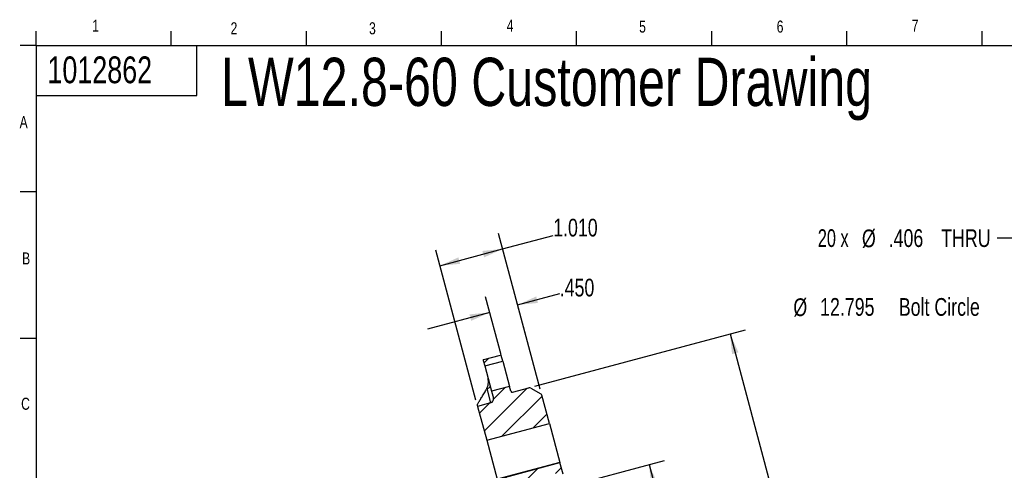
# Model space of a CAD drawing. Header units: inches. Extents: x 0.5 to 16.4, y 0.4 to 10.9.
# Tile 4 of 17: x 0.5 to 8.1, y 7.3 to 10.8. Entities that reach past the tile are written whole.
import ezdxf

# ---------------------------------------------------------------- set-up
doc = ezdxf.new("R2010")
doc.units = ezdxf.units.IN
doc.header["$MEASUREMENT"] = 0
doc.linetypes.add('PHANTOM', pattern=[0.5, 0.25, -0.05, 0.05, -0.05, 0.05, -0.05])
for name, color, linetype in [('BORDER', 1, 'Continuous'), ('DIMENSIONS', 150, 'Continuous'), ('OBJECT', 1, 'Continuous'), ('TEXT', 7, 'Continuous')]:
    doc.layers.add(name, color=color, linetype=linetype)
doc.layers.add('SECTION', color=7, linetype='PHANTOM', lineweight=35)
doc.styles.add('SLDTEXTSTYLE0', font='TXT', dxfattribs={"width": 0.75})
doc.styles.add('SLDTEXTSTYLE2', font='TXT', dxfattribs={"width": 0.6875})
doc.dimstyles.new('SLDDIMSTYLE0', dxfattribs={"dimtxt": 0.137795, "dimasz": 0.156, "dimexe": 0, "dimexo": 0.0625, "dimgap": 0.034449, "dimtad": 0, "dimtih": 1, "dimtoh": 1, "dimdec": 3, "dimlfac": 2, "dimrnd": 1e-09, "dimzin": 12, "dimdsep": 46, "dimtxsty": 'SLDTEXTSTYLE0', "dimsah": 1, "dimcen": 0, "dimadec": 0, "dimazin": 3, "dimtfac": 1, "dimtdec": 3, "dimtofl": 0, "dimtmove": 0, "dimatfit": 3, "dimfxl": 0, "dimfrac": 2, "dimtolj": 1, "dimtzin": 12, "dimarcsym": 0})
doc.dimstyles.new('SLDDIMSTYLE2', dxfattribs={"dimtxt": 0.137795, "dimasz": 0.156, "dimexe": 0, "dimexo": 0.0625, "dimgap": 0.034449, "dimtad": 0, "dimtih": 1, "dimtoh": 1, "dimdec": 3, "dimlfac": 2, "dimrnd": 1e-09, "dimzin": 12, "dimdsep": 46, "dimtxsty": 'SLDTEXTSTYLE0', "dimsah": 1, "dimcen": 0, "dimadec": 0, "dimazin": 3, "dimtfac": 1, "dimtdec": 3, "dimtofl": 0, "dimtmove": 0, "dimatfit": 3, "dimfxl": 0, "dimfrac": 2, "dimtolj": 1, "dimtzin": 12, "dimarcsym": 0})
doc.dimstyles.new('SLDDIMSTYLE4', dxfattribs={"dimtxt": 0.137795, "dimasz": 0.156, "dimexe": 0, "dimexo": 0.0625, "dimgap": 0.034449, "dimtad": 0, "dimtih": 1, "dimtoh": 1, "dimdec": 4, "dimlfac": 2, "dimrnd": 1e-09, "dimzin": 12, "dimdsep": 46, "dimtxsty": 'SLDTEXTSTYLE0', "dimsah": 1, "dimcen": 0.09, "dimadec": 0, "dimazin": 3, "dimtol": 1, "dimtp": 0.001, "dimtm": 0.001, "dimtfac": 1, "dimtdec": 3, "dimtofl": 0, "dimtmove": 0, "dimatfit": 3, "dimfxl": 0, "dimfrac": 2, "dimtolj": 1, "dimarcsym": 0})
doc.dimstyles.new('SLDDIMSTYLE5', dxfattribs={"dimtxt": 0.137795, "dimasz": 0.156, "dimexe": 0, "dimexo": 0.0625, "dimgap": 0.034449, "dimtad": 0, "dimtih": 1, "dimtoh": 1, "dimdec": 4, "dimlfac": 2, "dimrnd": 1e-09, "dimzin": 4, "dimdsep": 46, "dimtxsty": 'SLDTEXTSTYLE0', "dimsah": 1, "dimcen": 0.09, "dimadec": 0, "dimazin": 1, "dimtol": 1, "dimtp": 0.001, "dimtm": 0.001, "dimtfac": 1, "dimtdec": 3, "dimtofl": 0, "dimtmove": 0, "dimatfit": 3, "dimfxl": 0, "dimfrac": 2, "dimtolj": 1, "dimarcsym": 0})
doc.dimstyles.new('SLDDIMSTYLE6', dxfattribs={"dimtxt": 0.137795, "dimasz": 0.156, "dimexe": 0, "dimexo": 0.0625, "dimgap": 0.034449, "dimtad": 0, "dimtih": 1, "dimtoh": 1, "dimdec": 3, "dimlfac": 2, "dimrnd": 1e-09, "dimzin": 4, "dimdsep": 46, "dimtxsty": 'SLDTEXTSTYLE0', "dimsah": 1, "dimcen": 0.09, "dimadec": 0, "dimazin": 1, "dimtfac": 1, "dimtdec": 3, "dimtmove": 0, "dimatfit": 0, "dimfxl": 0, "dimfrac": 2, "dimtolj": 1, "dimtzin": 12, "dimarcsym": 0})
doc.dimstyles.new('SLDDIMSTYLE7', dxfattribs={"dimtxt": 0.137795, "dimasz": 0.156, "dimexe": 0, "dimexo": 0.0625, "dimgap": 0.034449, "dimtad": 0, "dimtih": 1, "dimtoh": 1, "dimdec": 3, "dimlfac": 2, "dimrnd": 1e-09, "dimzin": 4, "dimdsep": 46, "dimtxsty": 'SLDTEXTSTYLE0', "dimsah": 1, "dimcen": 0.09, "dimadec": 0, "dimazin": 1, "dimtfac": 1, "dimtdec": 3, "dimtofl": 0, "dimtmove": 0, "dimatfit": 3, "dimfxl": 0, "dimfrac": 2, "dimtolj": 1, "dimtzin": 12, "dimarcsym": 0})

# ---------------------------------------------------------------- blocks, each defined once
blk = doc.blocks.new('_D')
at = {"layer": 'DIMENSIONS'}
for p, q in [((8.471, 8.6091), (8.221, 8.6091)), ((9.0451, 8.3063), (8.471, 8.6091))]:
    blk.add_line(p, q, dxfattribs=at)
blk.add_solid([(9.0451, 8.3063), (8.9193, 8.402), (8.895, 8.3561)], dxfattribs=at)
at = {"layer": 'DIMENSIONS', "attachment_point": 1, "style": 'SLDTEXTSTYLE0'}
for s, insert, char_height in [('%%c', (6.5102, 8.6763), 0.1378), ('12.795', (6.718, 8.6785), 0.1378), ('Bolt Circle', (7.3297, 8.6785), 0.137795)]:
    blk.add_mtext(s, dxfattribs=dict(at, insert=insert, char_height=char_height))
blk = doc.blocks.new('_D_3')
at = {"layer": 'DIMENSIONS'}
for p, q in [((8.3438, 9.1442), (8.0938, 9.1442)), ((9.0309, 8.4835), (8.3438, 9.1442))]:
    blk.add_line(p, q, dxfattribs=at)
blk.add_solid([(9.0309, 8.4835), (8.9365, 8.6104), (8.9004, 8.5729)], dxfattribs=at)
at = {"layer": 'DIMENSIONS', "char_height": 0.1378, "attachment_point": 1}
for s, insert, style in [('20 x', (6.7002, 9.2135), 'SLDTEXTSTYLE2'), ('%%c', (7.043, 9.2114), 'SLDTEXTSTYLE0'), ('.406', (7.2508, 9.2135), 'SLDTEXTSTYLE0'), ('THRU', (7.6588, 9.2135), 'SLDTEXTSTYLE0')]:
    blk.add_mtext(s, dxfattribs=dict(at, insert=insert, style=style))
blk = doc.blocks.new('_D_6')
at = {"layer": 'DIMENSIONS'}
for p, q in [((4.6973, 7.1984), (5.5096, 7.4161)), ((5.3889, 7.3837), (6.0204, 5.0269)), ((6.5428, 3.0774), (6.0796, 4.806)), ((5.8511, 2.8921), (6.6635, 3.1098))]:
    blk.add_line(p, q, dxfattribs=at)
for points in [[(5.3889, 7.3837), (5.4042, 7.2263), (5.4544, 7.2398)], [(6.5428, 3.0774), (6.5275, 3.2348), (6.4773, 3.2214)]]:
    blk.add_solid(points, dxfattribs=at)
at = {"layer": 'DIMENSIONS', "char_height": 0.1378, "attachment_point": 1, "style": 'SLDTEXTSTYLE0'}
for s, insert in [('%%c', (5.4375, 4.9837)), ('8.9165', (5.6453, 4.9858)), ('±.001', (6.2053, 4.9858))]:
    blk.add_mtext(s, dxfattribs=dict(at, insert=insert))
blk = doc.blocks.new('_D_7')
at = {"layer": 'DIMENSIONS'}
for p, q in [((4.5024, 7.9942), (6.1391, 8.4328)), ((6.0183, 8.4004), (6.5832, 6.2923)), ((7.5962, 2.5117), (6.6424, 6.0715)), ((6.0803, 2.1055), (7.717, 2.544))]:
    blk.add_line(p, q, dxfattribs=at)
for points in [[(6.0183, 8.4004), (6.0336, 8.243), (6.0838, 8.2565)], [(7.5962, 2.5117), (7.581, 2.6691), (7.5307, 2.6556)]]:
    blk.add_solid(points, dxfattribs=at)
at = {"layer": 'DIMENSIONS', "char_height": 0.1378, "attachment_point": 1, "style": 'SLDTEXTSTYLE0'}
for s, insert in [('%%c', (5.9494, 6.2491)), ('12.1930', (6.1572, 6.2512)), ('±.001', (6.819, 6.2512))]:
    blk.add_mtext(s, dxfattribs=dict(at, insert=insert))
blk = doc.blocks.new('_D_8')
at = {"layer": 'DIMENSIONS'}
for p, q in [((4.5432, 7.9707), (4.3354, 8.746)), ((4.239, 8.2364), (4.1181, 8.6878)), ((4.3678, 8.6253), (4.6946, 8.7128)), ((4.1504, 8.567), (3.6675, 8.4376))]:
    blk.add_line(p, q, dxfattribs=at)
for points in [[(4.3678, 8.6253), (4.5252, 8.6405), (4.5117, 8.6908)], [(4.1504, 8.567), (3.993, 8.5518), (4.0065, 8.5015)]]:
    blk.add_solid(points, dxfattribs=at)
at = {"layer": 'DIMENSIONS', "insert": (4.6946, 8.8288), "char_height": 0.1378, "attachment_point": 1, "style": 'SLDTEXTSTYLE0'}
blk.add_mtext('.450', dxfattribs=at)
blk = doc.blocks.new('_D_9')
at = {"layer": 'DIMENSIONS'}
for p, q in [((4.5432, 7.9707), (4.2189, 9.181)), ((4.2512, 9.0603), (4.6437, 9.1655)), ((4.0434, 7.8847), (3.7311, 9.0503)), ((3.7634, 8.9296), (4.2512, 9.0603))]:
    blk.add_line(p, q, dxfattribs=at)
for points in [[(4.2512, 9.0603), (4.0938, 9.045), (4.1072, 8.9948)], [(3.7634, 8.9296), (3.9208, 8.9448), (3.9074, 8.9951)]]:
    blk.add_solid(points, dxfattribs=at)
at = {"layer": 'DIMENSIONS', "insert": (4.6437, 9.2951), "char_height": 0.1378, "attachment_point": 1, "style": 'SLDTEXTSTYLE0'}
blk.add_mtext('1.010', dxfattribs=at)

msp = doc.modelspace()

# ---------------------------------------------------------------- hatches: boundary and pattern name
at = {"layer": 'SECTION', "linetype": 'Continuous', "lineweight": 18}
h = msp.add_hatch(dxfattribs=at)
h.set_pattern_fill('ANSI31', color=256, style=0)
h.paths.add_polyline_path([(4.240406, 8.231251), (4.234283, 8.234787), (4.103883, 8.199846), (4.100347, 8.193723), (4.111913, 8.150558), (4.251972, 8.188087)], flags=0)
h = msp.add_hatch(dxfattribs=at)
h.set_pattern_fill('ANSI31', color=256, style=0)
edge = h.paths.add_edge_path(flags=0)
edge.add_line((4.454098, 7.981292), (4.32687, 7.947201))
edge.add_arc((4.324282, 7.95686), 0.01, 195, 285, ccw=False)
edge.add_line((4.314623, 7.954272), (4.304545, 7.991883))
edge.add_line((4.304545, 7.991883), (4.164486, 7.954354))
edge.add_line((4.164486, 7.954354), (4.178963, 7.900323))
edge.add_arc((4.149986, 7.892558), 0.03, -75, 15, ccw=False)
edge.add_line((4.15775, 7.86358), (4.056328, 7.836404))
edge.add_line((4.056328, 7.836404), (4.126971, 7.57276))
edge.add_line((4.126971, 7.57276), (4.614764, 7.703464))
edge.add_line((4.614764, 7.703464), (4.5561, 7.922401))
edge.add_arc((4.536781, 7.917224), 0.02, 15.0016428, 60)
edge.add_line((4.546781, 7.934545), (4.469274, 7.979294))
edge.add_arc((4.459274, 7.961973), 0.02, 60, 105)
h = msp.add_hatch(dxfattribs=at)
h.set_pattern_fill('ANSI31', color=256, style=0)
edge = h.paths.add_edge_path(flags=0)
edge.add_arc((4.605679, 7.18424), 0.01, 238.0777374, 285)
edge.add_line((4.608267, 7.174581), (4.648957, 7.185483))
edge.add_arc((4.648309, 7.187898), 0.0025, 285, 330)
edge.add_line((4.650475, 7.186648), (4.661562, 7.205852))
edge.add_line((4.661562, 7.205852), (4.618261, 7.230852))
edge.add_spline(control_points=[(4.618261, 7.230852), (4.613657, 7.233511), (4.609448, 7.237), (4.605983, 7.241033), (4.602519, 7.245065), (4.599702, 7.249751), (4.597768, 7.254703), (4.595833, 7.259655), (4.594727, 7.265009), (4.59454, 7.270322), (4.594354, 7.275635), (4.595082, 7.281054), (4.596664, 7.286129), (4.598247, 7.291204), (4.600728, 7.296077), (4.603901, 7.300342), (4.607075, 7.304607), (4.611028, 7.308384), (4.615435, 7.311358), (4.619841, 7.314333), (4.624822, 7.316587), (4.629964, 7.317936), (4.635107, 7.319284), (4.640553, 7.319763), (4.645852, 7.319333), (4.651151, 7.318903), (4.656449, 7.317552), (4.661307, 7.315393), (4.662829, 7.314716), (4.664318, 7.313958), (4.665761, 7.313125)], knot_values=[0, 0, 0, 0, 0.00081022, 0.00081022, 0.00081022, 0.00162043, 0.00162043, 0.00162043, 0.00243065, 0.00243065, 0.00243065, 0.00324087, 0.00324087, 0.00324087, 0.00405108, 0.00405108, 0.00405108, 0.0048613, 0.0048613, 0.0048613, 0.00567151, 0.00567151, 0.00567151, 0.00648173, 0.00648173, 0.00648173, 0.00729195, 0.00729195, 0.00729195, 0.00754259, 0.00754259, 0.00754259, 0.00754259], weights=[1, 1, 1, 1, 1, 1, 1, 1, 1, 1, 1, 1, 1, 1, 1, 1, 1, 1, 1, 1, 1, 1, 1, 1, 1, 1, 1, 1, 1, 1, 1], degree=3, periodic=0)
edge.add_line((4.665761, 7.313125), (4.709062, 7.288125))
edge.add_line((4.709062, 7.288125), (4.72015, 7.307329))
edge.add_arc((4.717985, 7.308579), 0.0025, 330, 375)
edge.add_line((4.720399, 7.309226), (4.69616, 7.399687))
edge.add_line((4.69616, 7.399687), (4.208368, 7.268984))
edge.add_line((4.208368, 7.268984), (4.24392, 7.136301))
edge.add_line((4.24392, 7.136301), (4.292216, 7.149242))
edge.add_arc((4.299981, 7.120264), 0.03, 15, 105, ccw=False)
edge.add_line((4.328959, 7.128029), (4.343436, 7.073998))
edge.add_line((4.343436, 7.073998), (4.541451, 7.127055))
edge.add_line((4.541451, 7.127055), (4.534693, 7.152279))
edge.add_arc((4.599893, 7.169748), 0.0675, 158.6587969, 194.9996532, ccw=False)
edge.add_spline(control_points=[(4.537021, 7.194313), (4.537632, 7.195877), (4.538522, 7.197357), (4.539616, 7.19863), (4.54071, 7.199903), (4.542039, 7.201005), (4.543493, 7.201845), (4.544947, 7.202684), (4.546566, 7.203284), (4.548216, 7.203595), (4.549865, 7.203906), (4.551592, 7.203936), (4.553251, 7.203683), (4.554911, 7.203431), (4.55655, 7.202888), (4.558032, 7.2021), (4.558335, 7.201939), (4.558633, 7.201767), (4.558924, 7.201586)], knot_values=[0, 0, 0, 0, 0.00025586, 0.00025586, 0.00025586, 0.00051172, 0.00051172, 0.00051172, 0.00076757, 0.00076757, 0.00076757, 0.00102343, 0.00102343, 0.00102343, 0.00127929, 0.00127929, 0.00127929, 0.00133086, 0.00133086, 0.00133086, 0.00133086], weights=[1, 1, 1, 1, 1, 1, 1, 1, 1, 1, 1, 1, 1, 1, 1, 1, 1, 1, 1], degree=3, periodic=0)
edge.add_line((4.558924, 7.201586), (4.600392, 7.175752))

# ---------------------------------------------------------------- linework, layer by layer
at = {"color": 1, "linetype": 'Continuous', "lineweight": 25}
for p, q in [((4.100347, 8.193723), (4.103883, 8.199846)), ((4.100347, 8.193723), (4.111913, 8.150558)), ((4.103883, 8.199846), (4.234283, 8.234787)), ((4.111913, 8.150558), (4.251972, 8.188087)), ((4.234283, 8.234787), (4.240406, 8.231252)), ((4.251972, 8.188087), (4.240406, 8.231252)), ((4.251972, 8.188087), (4.304545, 7.991883)), ((4.111913, 8.150558), (4.164486, 7.954354)), ((4.128111, 7.974197), (4.15775, 7.86358)), ((4.304545, 7.991883), (4.164486, 7.954354)), ((4.314622, 7.954273), (4.304545, 7.991883)), ((4.32687, 7.947201), (4.454098, 7.981292)), ((4.469274, 7.979294), (4.546781, 7.934545)), ((4.164486, 7.954354), (4.178963, 7.900323)), ((4.614764, 7.703464), (4.5561, 7.922401)), ((4.054995, 7.841379), (4.056328, 7.836404)), ((4.15775, 7.86358), (4.056328, 7.836404)), ((4.056328, 7.836404), (4.126971, 7.57276)), ((4.126971, 7.57276), (4.614764, 7.703464)), ((4.614764, 7.703464), (4.695916, 7.400598)), ((4.126971, 7.57276), (4.208124, 7.269894)), ((4.695916, 7.400598), (4.208124, 7.269894)), ((4.208368, 7.268984), (4.69616, 7.399687)), ((4.69616, 7.399687), (4.695916, 7.400598)), ((4.720399, 7.309227), (4.69616, 7.399687))]:
    msp.add_line(p, q, dxfattribs=at)
at = {"color": 1, "linetype": 'Continuous', "lineweight": 25, "flags": 128}
msp.add_lwpolyline([(4.128111, 7.974197), (4.133706, 7.975928), (4.13897, 7.978027), (4.143701, 7.980411), (4.147716, 7.982991), (4.150862, 7.985665), (4.153017, 7.988333), (4.154099, 7.990891), (4.154066, 7.99324)], dxfattribs=at)
at = {"color": 1, "linetype": 'Continuous', "lineweight": 25}
for centre, radius, start, end in [((4.130711, 8.052317), 0.007269, 0.6313497, 14.9299313), ((4.459274, 7.961973), 0.02, 60, 105), ((4.149986, 7.892558), 0.03, 285, 15), ((4.324282, 7.95686), 0.01, 195, 285), ((4.536781, 7.917224), 0.02, 15, 60)]:
    msp.add_arc(centre, radius, start, end, dxfattribs=at)
for points, knots in [([(4.128111, 7.974197), (4.133879, 7.985946), (4.137766, 7.998733), (4.140335, 8.018488), (4.140661, 8.025214), (4.140168, 8.038873), (4.139357, 8.045657), (4.13798, 8.052397)], [0, 0, 0, 0, 0.5, 0.5, 0.75, 0.75, 1, 1, 1, 1]), ([(4.057193, 7.855808), (4.061201, 7.862337), (4.065768, 7.869797), (4.073245, 7.882062), (4.075844, 7.886333), (4.081235, 7.895212), (4.084039, 7.89984), (4.092631, 7.914052), (4.098574, 7.923923), (4.110803, 7.944336), (4.117091, 7.954879), (4.123533, 7.965736)], [0, 0, 0, 0, 0.25, 0.25, 0.375, 0.375, 0.5, 0.5, 0.75, 0.75, 1, 1, 1, 1]), ([(4.054995, 7.841379), (4.054586, 7.842907), (4.054269, 7.844822), (4.054505, 7.848395), (4.054705, 7.84971), (4.055543, 7.852587), (4.056167, 7.854136), (4.057193, 7.855808)], [0, 0, 0, 0, 0.5, 0.5, 0.75, 0.75, 1, 1, 1, 1])]:
    msp.add_open_spline(points, degree=3, knots=knots, dxfattribs=at)
msp.add_open_spline([(4.128111, 7.974197), (4.126694, 7.971311), (4.125168, 7.968492), (4.123533, 7.965736)], degree=3, dxfattribs=at)
at = {"layer": 'BORDER'}
for p, q in [((0.626252, 10.642073), (0.626252, 10.75404)), ((1.676252, 10.642073), (1.676252, 10.75404)), ((2.726252, 10.642073), (2.726252, 10.75404)), ((3.776252, 10.642073), (3.776252, 10.75404)), ((4.826252, 10.642073), (4.826252, 10.75404)), ((5.876252, 10.642073), (5.876252, 10.75404)), ((6.926252, 10.642073), (6.926252, 10.75404)), ((7.976252, 10.642073), (7.976252, 10.75404)), ((0.626252, 10.642073), (16.376252, 10.642073)), ((0.626252, 10.642073), (0.626252, 0.392073)), ((1.873756, 10.253977), (1.873756, 10.642073)), ((0.626252, 10.253977), (1.873756, 10.253977))]:
    msp.add_line(p, q, dxfattribs=at)
at = {"layer": 'OBJECT'}
for p, q in [((0.626252, 10.642073), (0.501252, 10.642073)), ((0.626252, 9.503184), (0.501252, 9.503184)), ((0.626252, 8.364295), (0.501252, 8.364295))]:
    msp.add_line(p, q, dxfattribs=at)

# ---------------------------------------------------------------- texts
at = {"layer": 'TEXT', "attachment_point": 1, "style": 'SLDTEXTSTYLE0'}
for s, insert, char_height in [('1', (1.061794, 10.84246), 0.09375), ('1', (1.061794, 10.84246), 0.09375), ('2', (2.137101, 10.822606), 0.09375), ('2', (2.137101, 10.822606), 0.09375), ('3', (3.213186, 10.822606), 0.09375), ('3', (3.213186, 10.822606), 0.09375), ('4', (4.282547, 10.842782), 0.09375), ('4', (4.282547, 10.842782), 0.09375), ('5', (5.311554, 10.836057), 0.09375), ('5', (5.311554, 10.836057), 0.09375), ('6', (6.380914, 10.836057), 0.09375), ('6', (6.380914, 10.836057), 0.09375), ('7', (7.430098, 10.842782), 0.09375), ('7', (7.430098, 10.842782), 0.09375), ('1012862', (0.713761, 10.557166), 0.2083333), ('1012862', (0.713761, 10.557166), 0.2083333), ('LW12.8-60 Customer Drawing', (2.063352, 10.546854), 0.375), ('A', (0.497694, 10.093117), 0.09375), ('A', (0.497694, 10.093117), 0.09375), ('B', (0.516886, 9.033561), 0.09375), ('B', (0.516886, 9.033561), 0.09375), ('C', (0.509521, 7.903723), 0.09375), ('C', (0.509521, 7.903723), 0.09375)]:
    msp.add_mtext(s, dxfattribs=dict(at, insert=insert, char_height=char_height))

# ---------------------------------------------------------------- dimensions: what is measured, and where the dimension line sits
at = {"layer": 'DIMENSIONS'}
for base, p2, dimstyle, picture, middle in [((3.76341, 8.929587), (4.056328, 7.836404), 'SLDDIMSTYLE7', '_D_9', (4.872749, 9.226834)), ((4.150433, 8.567036), (4.251972, 8.188087), 'SLDDIMSTYLE6', '_D_8', (4.872749, 8.76058))]:
    dim = msp.add_linear_dim(base=base, p1=(4.5561, 7.922401), p2=p2, angle=15, dimstyle=dimstyle, dxfattribs=at)
    dim.commit()
    dim.dimension.update_dxf_attribs({"geometry": picture, "text_midpoint": middle, "dimtype": 160})
for p1, p2, text, dimstyle, picture, middle in [((9.177332, 8.342734), (9.030915, 8.483525), '20 x<> THRU', 'SLDDIMSTYLE2', '_D_3', (7.396995, 9.144237)), ((14.703531, 5.321246), (9.045114, 8.306262), '<> Bolt Circle', 'SLDDIMSTYLE0', '_D', (7.365592, 8.609148))]:
    dim = msp.add_diameter_dim_2p(p1=p1, p2=p2, text=text, dimstyle=dimstyle, dxfattribs=at)
    dim.commit()
    dim.dimension.update_dxf_attribs({"geometry": picture, "text_midpoint": middle, "dimtype": 163})
for base, p1, p2, dimstyle, picture, middle in [((7.596231, 2.511662), (4.454098, 7.981292), (6.031988, 2.092525), 'SLDDIMSTYLE5', '_D_7', (6.612796, 6.181889)), ((6.542772, 3.07741), (4.648957, 7.185483), (5.802837, 2.879144), 'SLDDIMSTYLE4', '_D_6', (6.05, 4.916461))]:
    dim = msp.add_linear_dim(base=base, p1=p1, p2=p2, angle=285, text='%%c<>', dimstyle=dimstyle, dxfattribs=at)
    dim.commit()
    dim.dimension.update_dxf_attribs({"geometry": picture, "text_midpoint": middle, "dimtype": 160})

doc.saveas('drawing.dxf')
